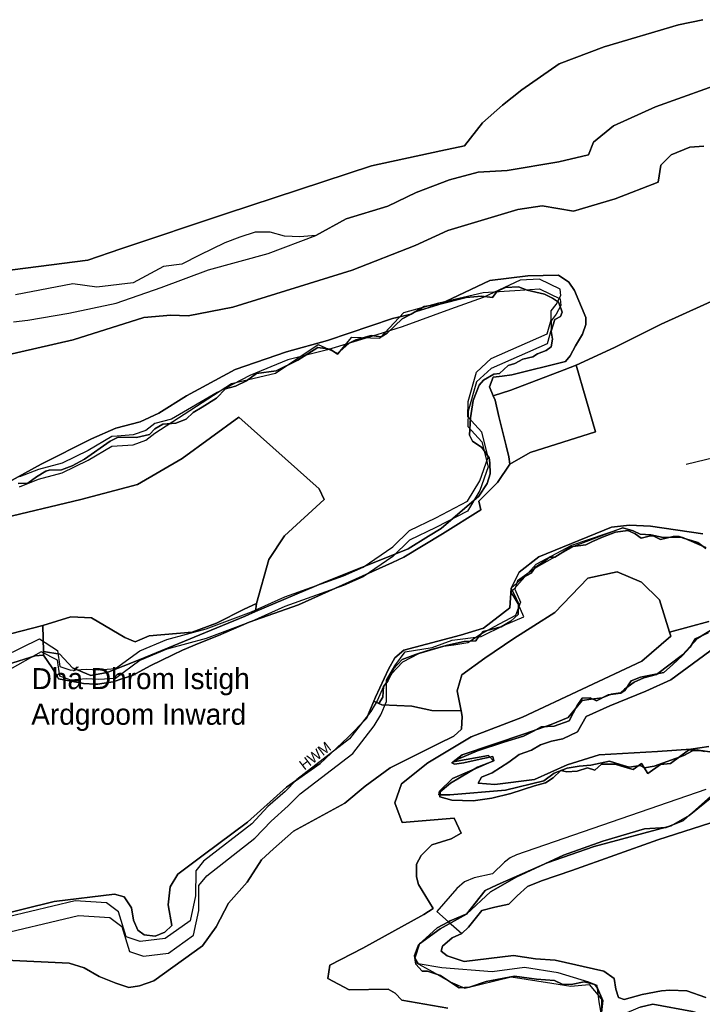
# Model space of a CAD drawing. Extents: x 463979 to 467979, y 555064 to 557157.
# Tile 54 of 82: x 466905 to 467089, y 556292 to 556557. Entities that reach past the tile are written whole.
import ezdxf

# ---------------------------------------------------------------- set-up
doc = ezdxf.new("R2010")
doc.units = 0
doc.header["$MEASUREMENT"] = 0
doc.layers.add('OS MAP', color=7, linetype='Continuous')

msp = doc.modelspace()

# ---------------------------------------------------------------- linework, layer by layer
at = {"layer": 'OS MAP'}
for points in [[(467088.99, 556556.76), (467082.39, 556555.4), (467062.36, 556549.48), (467050.26, 556544.89), (467040.22, 556537.88), (467035.02, 556533.77), (467029.65, 556528.97), (467024.79, 556522.79), (467018.4, 556521.45), (466999.75, 556517.41), (466960.71, 556504.53), (466932.21, 556495.04), (466923.3, 556491.99), (466896.66, 556488.56)], [(466896.66, 556488.56), (466923.3, 556491.99), (466932.21, 556495.04), (466960.71, 556504.53), (466999.75, 556517.41), (467018.4, 556521.45), (467024.79, 556522.79), (467029.65, 556528.97), (467035.02, 556533.77), (467040.22, 556537.88), (467050.26, 556544.89), (467062.36, 556549.48), (467082.39, 556555.4), (467088.99, 556556.76)], [(466903.35, 556475.35), (466907.15, 556475.85), (466918.2, 556477.68), (466930.97, 556480.37), (466943.06, 556484.61), (466955.85, 556489.37), (466971.91, 556493.76), (466984.76, 556498.67), (466992.89, 556503.1), (467004.11, 556506.49), (467011.72, 556510.24), (467020.71, 556513.64), (467028.48, 556515.66), (467036.24, 556516.13), (467050.22, 556518.47), (467058.16, 556520.32), (467059.56, 556523.76), (467064.93, 556528.21), (467076.17, 556533.32), (467096.73, 556540.62)], [(467096.73, 556540.62), (467076.17, 556533.32), (467064.93, 556528.21), (467059.56, 556523.76), (467058.16, 556520.32), (467050.22, 556518.47), (467036.24, 556516.13), (467028.48, 556515.66), (467020.71, 556513.64), (467011.72, 556510.24), (467004.11, 556506.49), (466992.89, 556503.1), (466984.76, 556498.67), (466980.41, 556498.23), (466976.28, 556498.45), (466972.46, 556499.5), (466968.37, 556499.51), (466964.27, 556498.16), (466960.27, 556496.63), (466953.41, 556493.34), (466948.65, 556490.93), (466943.68, 556490.32), (466935.54, 556485.84), (466925.77, 556484.74), (466919.29, 556485.61), (466903.87, 556482.68)], [(467096.73, 556540.62), (467076.17, 556533.32), (467064.93, 556528.21), (467059.56, 556523.76), (467058.16, 556520.32), (467050.22, 556518.47), (467036.24, 556516.13), (467028.48, 556515.66), (467020.71, 556513.64), (467011.72, 556510.24), (467004.11, 556506.49), (466992.89, 556503.1), (466984.76, 556498.67), (466980.41, 556498.23), (466976.28, 556498.45), (466972.46, 556499.5), (466968.37, 556499.51), (466964.27, 556498.16), (466960.27, 556496.63), (466953.41, 556493.34), (466948.65, 556490.93), (466943.68, 556490.32), (466935.54, 556485.84), (466925.77, 556484.74), (466919.29, 556485.61), (466903.87, 556482.68)], [(467089.23, 556522.72), (467085.43, 556522.4), (467080.42, 556520.36), (467077.65, 556517.61), (467076.93, 556512.96), (467065.35, 556508.55), (467054.13, 556505.16), (467045.69, 556506.59), (467039.13, 556505.59), (467020.3, 556500.01), (467011.48, 556495.92), (466994.55, 556489.29), (466962.42, 556479.3), (466950.34, 556476.95), (466945.68, 556477.15), (466938.44, 556476.5), (466919.43, 556470.57), (466895.43, 556465.02)], [(466895.43, 556465.02), (466919.43, 556470.57), (466938.44, 556476.5), (466945.68, 556477.15), (466950.34, 556476.95), (466962.42, 556479.3), (466994.55, 556489.29), (467011.48, 556495.92), (467020.3, 556500.01), (467039.13, 556505.59), (467045.69, 556506.59), (467054.13, 556505.16), (467065.35, 556508.55), (467076.93, 556512.96), (467077.65, 556517.61), (467080.42, 556520.36), (467085.43, 556522.4), (467089.23, 556522.72)], [(467089.23, 556522.72), (467085.43, 556522.4), (467080.42, 556520.36), (467077.65, 556517.61), (467076.93, 556512.96), (467065.35, 556508.55), (467054.13, 556505.16), (467045.69, 556506.59), (467039.13, 556505.59), (467020.3, 556500.01), (467011.48, 556495.92), (466994.55, 556489.29), (466962.42, 556479.3), (466950.34, 556476.95), (466945.68, 556477.15), (466938.44, 556476.5), (466919.43, 556470.57), (466895.43, 556465.02)], [(466902, 556432.22), (466910.82, 556437), (466924.3, 556443.82), (466930.87, 556446.71), (466937.44, 556448.4), (466942.45, 556450.79), (466949.89, 556455.4), (466963.04, 556462.57), (466976.86, 556467.32), (466987.91, 556470.36), (467005.36, 556476.3), (467010.37, 556477.4), (467013.89, 556479.54), (467018.16, 556480.11), (467019.7, 556480.87), (467031.63, 556486.49), (467041.81, 556487.81), (467050.09, 556487.94), (467052.83, 556486.03), (467054.37, 556483.78), (467057.43, 556476.52), (467057.42, 556474.62), (467056.55, 556472.04), (467054.63, 556468.95), (467053.24, 556466.2), (467052.02, 556464.65), (467037.52, 556461.11), (467034.93, 556460.78), (467032.51, 556460.45), (467031.47, 556457.87), (467032.48, 556455.47), (467037.24, 556457.01), (467051.66, 556462.49), (467054.84, 556463.71), (467065.2, 556468.46), (467077.74, 556474.76), (467099.69, 556484.73)], [(466910.33, 556390), (466915.14, 556386.87), (466915.8, 556382.56), (466918.73, 556381.51), (466922.87, 556381.83), (466926.32, 556381.64), (466930.8, 556381.96), (466937.38, 556386.75), (466944.64, 556389.81), (466955.18, 556392.68), (466967.45, 556397.27), (466976.43, 556401.35), (466992.16, 556406.96), (466997.53, 556409.27), (467005.49, 556414.75), (467010, 556419.2), (467017.09, 556422.61), (467025.56, 556427.05), (467028.87, 556432.55), (467031.15, 556438.91), (467029.46, 556445.65), (467025.69, 556449.81), (467025.72, 556453.95), (467028, 556461.86), (467031.99, 556465.46), (467047.03, 556472.1), (467048.08, 556475.89), (467048.1, 556478.31), (467049.48, 556480.02), (467050.71, 556482.43), (467050.54, 556484.15), (467045.01, 556486.88), (467039.81, 556486.57), (467029.78, 556481.97), (467020.97, 556478.75), (467008.01, 556473.99), (467001.13, 556471.85), (466987.89, 556467.8), (466977.18, 556465.1), (466966.98, 556460.94), (466958.16, 556456.33), (466945.88, 556449.16), (466941.39, 556447.98), (466938.96, 556446.09), (466935.51, 556444.91), (466931.21, 556444.59), (466929.79, 556444.49), (466923.39, 556440.73), (466916.47, 556437.32), (466910.08, 556435.63), (466904.9, 556433.59)], [(466911.39, 556385.61), (466913.78, 556382.15), (466915.05, 556379.97), (466915.48, 556379.22), (466922.21, 556377.96), (466925.28, 556377.81), (466926, 556377.77), (466927.1, 556377.95), (466930.14, 556378.44), (466932.8, 556379.31), (466935.33, 556380.13), (466940.17, 556382.69), (466946.27, 556385.7), (466948.81, 556386.95), (466953.31, 556388.82), (466958.49, 556390.86), (466966.79, 556394.44), (466980.09, 556399.19), (467005.38, 556410.58), (467008.44, 556411.96), (467018.83, 556418.28), (467029.19, 556424.74), (467028.66, 556427.09), (467033.62, 556432.07), (467037.01, 556437.04), (467036.7, 556439.05), (467035.96, 556442.01), (467034.01, 556449.92), (467033, 556454.24), (467032.48, 556455.47), (467031.47, 556457.87), (467032.51, 556460.45), (467034.93, 556460.78), (467037.52, 556461.11), (467052.02, 556464.65), (467053.24, 556466.2), (467054.63, 556468.95), (467056.55, 556472.04), (467057.42, 556474.62), (467057.43, 556476.52), (467054.37, 556483.78), (467052.83, 556486.03), (467050.09, 556487.94), (467041.81, 556487.81), (467031.63, 556486.49), (467019.7, 556480.87), (467018.16, 556480.11), (467025.23, 556481.96), (467029.38, 556482.29), (467032.36, 556481.96), (467033.53, 556483.62), (467035.85, 556484.61), (467039.33, 556484.78), (467041.66, 556483.95), (467046.3, 556482.79), (467048.46, 556481.79), (467050.12, 556480.63), (467050.78, 556478.8), (467051.11, 556477.97), (467050.61, 556476.81), (467049.12, 556475.98), (467048.13, 556472.83), (467048.46, 556470.67), (467048.13, 556468.68), (467046.8, 556467.61), (467044.48, 556466.78), (467043.16, 556465.95), (467040.51, 556465.29), (467038.35, 556464.12), (467036.53, 556463.63), (467034.21, 556461.47), (467032.72, 556461.31), (467029.9, 556459.65), (467028.74, 556458.32), (467027.08, 556454.18), (467026.42, 556449.53), (467026.09, 556444.89), (467026.91, 556443.23), (467029.4, 556441.57), (467031.39, 556438.76), (467031.56, 556437.43), (467031.72, 556434.44), (467030.89, 556431.79), (467028.67, 556428.44), (467018.47, 556419.75), (467015.1, 556417.66), (467009.59, 556414.25), (467006.74, 556413.1), (466987.38, 556405.32), (466968.5, 556397.32), (466965.7, 556396.14), (466937.21, 556384.32), (466928.59, 556380.91), (466924.15, 556380.12), (466919.17, 556382.2), (466915.77, 556385.86), (466911.37, 556386.58), (466911.39, 556385.61)], [(466911.39, 556385.61), (466913.78, 556382.15), (466915.05, 556379.97), (466915.48, 556379.22), (466922.21, 556377.96), (466925.28, 556377.81), (466926, 556377.77), (466927.1, 556377.95), (466930.14, 556378.44), (466932.8, 556379.31), (466935.33, 556380.13), (466940.17, 556382.69), (466946.27, 556385.7), (466948.81, 556386.95), (466953.31, 556388.82), (466958.49, 556390.86), (466966.79, 556394.44), (466980.09, 556399.19), (467005.38, 556410.58), (467008.44, 556411.96), (467018.83, 556418.28), (467029.19, 556424.74), (467028.66, 556427.09), (467033.62, 556432.07), (467037.01, 556437.04), (467036.7, 556439.05), (467035.96, 556442.01), (467034.01, 556449.92), (467033, 556454.24), (467032.48, 556455.47), (467031.47, 556457.87), (467032.51, 556460.45), (467034.93, 556460.78), (467037.52, 556461.11), (467052.02, 556464.65), (467053.24, 556466.2), (467054.63, 556468.95), (467056.55, 556472.04), (467057.42, 556474.62), (467057.43, 556476.52), (467054.37, 556483.78), (467052.83, 556486.03), (467050.09, 556487.94), (467041.81, 556487.81), (467031.63, 556486.49), (467019.7, 556480.87), (467018.16, 556480.11), (467025.23, 556481.96), (467029.38, 556482.29), (467032.36, 556481.96), (467033.53, 556483.62), (467035.85, 556484.61), (467039.33, 556484.78), (467041.66, 556483.95), (467046.3, 556482.79), (467048.46, 556481.79), (467050.12, 556480.63), (467050.78, 556478.8), (467051.11, 556477.97), (467050.61, 556476.81), (467049.12, 556475.98), (467048.13, 556472.83), (467048.46, 556470.67), (467048.13, 556468.68), (467046.8, 556467.61), (467044.48, 556466.78), (467043.16, 556465.95), (467040.51, 556465.29), (467038.35, 556464.12), (467036.53, 556463.63), (467034.21, 556461.47), (467032.72, 556461.31), (467029.9, 556459.65), (467028.74, 556458.32), (467027.08, 556454.18), (467026.42, 556449.53), (467026.09, 556444.89), (467026.91, 556443.23), (467029.4, 556441.57), (467031.39, 556438.76), (467031.56, 556437.43), (467031.72, 556434.44), (467030.89, 556431.79), (467028.67, 556428.44), (467018.47, 556419.75), (467015.1, 556417.66), (467009.59, 556414.25), (467006.74, 556413.1), (466987.38, 556405.32), (466968.5, 556397.32), (466965.7, 556396.14), (466937.21, 556384.32), (466928.59, 556380.91), (466924.15, 556380.12), (466919.17, 556382.2), (466915.77, 556385.86), (466911.37, 556386.58), (466911.39, 556385.61)], [(467010.37, 556477.4), (467011.79, 556478.14), (467017.6, 556479.97), (467018.16, 556480.11), (467019.7, 556480.87), (467031.63, 556486.49), (467041.81, 556487.81), (467050.09, 556487.94), (467052.83, 556486.03), (467054.37, 556483.78), (467057.43, 556476.52), (467057.42, 556474.62), (467056.55, 556472.04), (467054.63, 556468.95), (467053.24, 556466.2), (467052.02, 556464.65), (467037.52, 556461.11), (467034.93, 556460.78), (467032.51, 556460.45), (467031.47, 556457.87), (467032.48, 556455.47), (467037.24, 556457.01), (467051.66, 556462.49), (467054.84, 556463.71), (467065.2, 556468.46), (467077.74, 556474.76), (467099.69, 556484.73)], [(466898.86, 556422.11), (466921.48, 556427.5), (466936.68, 556431.56), (466948.79, 556438.56), (466964.02, 556449.68), (466985.64, 556430.42), (466987, 556427.48), (466976.26, 556417.71), (466972.08, 556411.35), (466968.74, 556399.47), (466968.5, 556397.32), (466987.38, 556405.32), (467006.74, 556413.1), (467009.59, 556414.25), (467015.1, 556417.66), (467018.47, 556419.75), (467028.67, 556428.44), (467030.89, 556431.79), (467031.72, 556434.44), (467031.56, 556437.43), (467031.39, 556438.76), (467029.4, 556441.57), (467026.91, 556443.23), (467026.09, 556444.89), (467026.42, 556449.53), (467027.08, 556454.18), (467028.74, 556458.32), (467029.9, 556459.65), (467032.72, 556461.31), (467034.21, 556461.47), (467036.53, 556463.63), (467038.35, 556464.12), (467040.51, 556465.29), (467043.16, 556465.95), (467044.48, 556466.78), (467046.8, 556467.61), (467048.13, 556468.68), (467048.46, 556470.67), (467048.13, 556472.83), (467049.12, 556475.98), (467050.61, 556476.81), (467051.11, 556477.97), (467050.78, 556478.8), (467050.12, 556480.63), (467048.46, 556481.79), (467046.3, 556482.79), (467041.66, 556483.95), (467039.33, 556484.78), (467035.85, 556484.61), (467033.53, 556483.62), (467032.36, 556481.96), (467029.38, 556482.29), (467025.23, 556481.96), (467018.16, 556480.11), (467017.6, 556479.97), (467011.79, 556478.14), (467010.37, 556477.4), (467007.97, 556476.15), (467003.99, 556472.33), (467002.33, 556471.33), (466999.68, 556471.67), (466995.53, 556470.5), (466993.7, 556469.67), (466991.21, 556467.35), (466990.55, 556466.69), (466988.56, 556468.01), (466985.28, 556468.5), (466979.93, 556465.09), (466974.09, 556462.17), (466968.74, 556461.44), (466966.06, 556459.49), (466963.14, 556458.03), (466960.46, 556457.3), (466958.03, 556454.86), (466954.14, 556452.43), (466951.7, 556450.97), (466949.82, 556449.16), (466947.07, 556448.06), (466943.5, 556447.78), (466941.43, 556446.54), (466939.92, 556445.03), (466936.48, 556444.2), (466931.53, 556444.34), (466929.33, 556443.24), (466922.45, 556438.42), (466919.15, 556436.63), (466916.26, 556435.53), (466912.96, 556435.4), (466912, 556435.12), (466909.52, 556433.61), (466907.18, 556431.96), (466904.57, 556431.82)], [(466904.9, 556430.97), (466910.08, 556433.01), (466916.47, 556434.7), (466923.39, 556438.11), (466929.79, 556441.87), (466931.21, 556441.97), (466935.51, 556442.29), (466938.96, 556443.47), (466941.39, 556445.36), (466962.04, 556458.77), (466973.89, 556461.57), (466985.33, 556469.24), (466990.73, 556466.85), (466994.44, 556471.29), (467002, 556470.98), (467008.45, 556477.92), (467017.91, 556480.49), (467029.78, 556483.28), (467039.81, 556483.95), (467045.01, 556484.26), (467050.54, 556481.53), (467050.71, 556479.81), (467049.48, 556477.4), (467048.1, 556475.68), (467048.08, 556473.27), (467047.03, 556469.48), (467031.99, 556462.84), (467028, 556459.24), (467025.72, 556451.32), (467025.69, 556447.19), (467029.46, 556443.03), (467031.15, 556436.29), (467028.87, 556429.93), (467025.56, 556424.42), (467017.09, 556419.99), (467010, 556416.58), (467005.49, 556412.13), (466997.53, 556406.65), (466992.16, 556404.33), (466976.43, 556398.73), (466967.45, 556394.65), (466955.18, 556390.06), (466944.64, 556387.19), (466937.38, 556384.13), (466930.8, 556379.33), (466926.32, 556379.02), (466922.87, 556379.21), (466918.73, 556378.89), (466915.8, 556379.94), (466915.14, 556384.25), (466910.77, 556386.51), (466901.52, 556381.3)], [(466904.9, 556430.97), (466910.08, 556433.01), (466916.47, 556434.7), (466923.39, 556438.11), (466929.79, 556441.87), (466931.21, 556441.97), (466935.51, 556442.29), (466938.96, 556443.47), (466941.39, 556445.36), (466962.04, 556458.77), (466973.89, 556461.57), (466985.33, 556469.24), (466990.73, 556466.85), (466994.44, 556471.29), (467002, 556470.98), (467008.45, 556477.92), (467017.91, 556480.49), (467029.78, 556483.28), (467039.81, 556483.95), (467045.01, 556484.26), (467050.54, 556481.53), (467050.71, 556479.81), (467049.48, 556477.4), (467048.1, 556475.68), (467048.08, 556473.27), (467047.03, 556469.48), (467031.99, 556462.84), (467028, 556459.24), (467025.72, 556451.32), (467025.69, 556447.19), (467029.46, 556443.03), (467031.15, 556436.29), (467028.87, 556429.93), (467025.56, 556424.42), (467017.09, 556419.99), (467010, 556416.58), (467005.49, 556412.13), (466997.53, 556406.65), (466992.16, 556404.33), (466976.43, 556398.73), (466967.45, 556394.65), (466955.18, 556390.06), (466944.64, 556387.19), (466937.38, 556384.13), (466930.8, 556379.33), (466926.32, 556379.02), (466922.87, 556379.21), (466918.73, 556378.89), (466915.8, 556379.94), (466915.14, 556384.25), (466910.77, 556386.51), (466901.52, 556381.3)], [(467099.69, 556484.73), (467077.74, 556474.76), (467065.2, 556468.46), (467054.84, 556463.71), (467060.01, 556445.71), (467042.5, 556440.19), (467037.01, 556437.04), (467033.62, 556432.07), (467028.66, 556427.09), (467029.19, 556424.74), (467018.83, 556418.28), (467008.44, 556411.96), (467005.38, 556410.58), (466980.09, 556399.19), (466966.79, 556394.44), (466958.49, 556390.86), (466953.31, 556388.82), (466948.81, 556386.95), (466946.27, 556385.7), (466940.17, 556382.69), (466935.33, 556380.13), (466932.8, 556379.31), (466930.14, 556378.44), (466927.1, 556377.95), (466926, 556377.77), (466925.28, 556377.81), (466922.21, 556377.96), (466915.48, 556379.22), (466915.05, 556379.97), (466913.78, 556382.15), (466911.39, 556385.61), (466910.28, 556385.53), (466909.15, 556385.45), (466901.72, 556383.08)], [(467099.69, 556484.73), (467077.74, 556474.76), (467065.2, 556468.46), (467054.84, 556463.71), (467060.01, 556445.71), (467042.5, 556440.19), (467037.01, 556437.04), (467033.62, 556432.07), (467028.66, 556427.09), (467029.19, 556424.74), (467018.83, 556418.28), (467008.44, 556411.96), (467005.38, 556410.58), (466980.09, 556399.19), (466966.79, 556394.44), (466958.49, 556390.86), (466953.31, 556388.82), (466948.81, 556386.95), (466946.27, 556385.7), (466940.17, 556382.69), (466935.33, 556380.13), (466932.8, 556379.31), (466930.14, 556378.44), (466927.1, 556377.95), (466926, 556377.77), (466925.28, 556377.81), (466922.21, 556377.96), (466915.48, 556379.22), (466915.05, 556379.97), (466913.78, 556382.15), (466911.39, 556385.61), (466910.28, 556385.53), (466909.15, 556385.45), (466901.72, 556383.08)], [(467099.69, 556484.73), (467077.74, 556474.76), (467065.2, 556468.46), (467054.84, 556463.71)], [(467018.16, 556480.11), (467013.89, 556479.54), (467010.37, 556477.4), (467011.79, 556478.14), (467017.6, 556479.97), (467018.16, 556480.11)], [(466770.07, 556367.62), (466785.79, 556373.05), (466809.46, 556381.02), (466823.81, 556388.69), (466836.97, 556397.41), (466854.44, 556407.32), (466871, 556414.92), (466874.84, 556416.68), (466879, 556421.32), (466883.68, 556425.6), (466894.57, 556429.33), (466902, 556432.22), (466910.82, 556437), (466924.3, 556443.82), (466930.87, 556446.71), (466937.44, 556448.4), (466942.45, 556450.79), (466949.89, 556455.4), (466963.04, 556462.57), (466976.86, 556467.32), (466987.91, 556470.36), (467005.36, 556476.3), (467010.37, 556477.4)], [(466904.57, 556431.82), (466907.18, 556431.96), (466909.52, 556433.61), (466912, 556435.12), (466912.96, 556435.4), (466916.26, 556435.53), (466919.15, 556436.63), (466922.45, 556438.42), (466929.33, 556443.24), (466931.53, 556444.34), (466936.48, 556444.2), (466939.92, 556445.03), (466941.43, 556446.54), (466943.5, 556447.78), (466947.07, 556448.06), (466949.82, 556449.16), (466951.7, 556450.97), (466954.14, 556452.43), (466958.03, 556454.86), (466960.46, 556457.3), (466963.14, 556458.03), (466966.06, 556459.49), (466968.74, 556461.44), (466974.09, 556462.17), (466979.93, 556465.09), (466985.28, 556468.5), (466988.56, 556468.01), (466990.55, 556466.69), (466991.21, 556467.35), (466993.7, 556469.67), (466995.53, 556470.5), (466999.68, 556471.67), (467002.33, 556471.33), (467003.99, 556472.33), (467007.97, 556476.15), (467010.37, 556477.4), (467005.36, 556476.3), (466987.91, 556470.36), (466976.86, 556467.32), (466963.04, 556462.57), (466949.89, 556455.4), (466942.45, 556450.79), (466937.44, 556448.4), (466930.87, 556446.71), (466924.3, 556443.82), (466910.82, 556437), (466902, 556432.22)], [(466904.57, 556431.82), (466907.18, 556431.96), (466909.52, 556433.61), (466912, 556435.12), (466912.96, 556435.4), (466916.26, 556435.53), (466919.15, 556436.63), (466922.45, 556438.42), (466929.33, 556443.24), (466931.53, 556444.34), (466936.48, 556444.2), (466939.92, 556445.03), (466941.43, 556446.54), (466943.5, 556447.78), (466947.07, 556448.06), (466949.82, 556449.16), (466951.7, 556450.97), (466954.14, 556452.43), (466958.03, 556454.86), (466960.46, 556457.3), (466963.14, 556458.03), (466966.06, 556459.49), (466968.74, 556461.44), (466974.09, 556462.17), (466979.93, 556465.09), (466985.28, 556468.5), (466988.56, 556468.01), (466990.55, 556466.69), (466991.21, 556467.35), (466993.7, 556469.67), (466995.53, 556470.5), (466999.68, 556471.67), (467002.33, 556471.33), (467003.99, 556472.33), (467007.97, 556476.15), (467010.37, 556477.4), (467005.36, 556476.3), (466987.91, 556470.36), (466976.86, 556467.32), (466963.04, 556462.57), (466949.89, 556455.4), (466942.45, 556450.79), (466937.44, 556448.4), (466930.87, 556446.71), (466924.3, 556443.82), (466910.82, 556437), (466902, 556432.22)], [(467037.01, 556437.04), (467042.5, 556440.19), (467060.01, 556445.71), (467054.84, 556463.71), (467051.66, 556462.49), (467037.24, 556457.01), (467032.48, 556455.47), (467033, 556454.24), (467034.01, 556449.92), (467035.96, 556442.01), (467036.7, 556439.05), (467037.01, 556437.04)], [(467054.84, 556463.71), (467051.66, 556462.49), (467037.24, 556457.01), (467032.48, 556455.47)], [(467037.01, 556437.04), (467042.5, 556440.19), (467060.01, 556445.71), (467054.84, 556463.71), (467051.66, 556462.49), (467037.24, 556457.01), (467032.48, 556455.47), (467033, 556454.24), (467034.01, 556449.92), (467035.96, 556442.01), (467036.7, 556439.05), (467037.01, 556437.04)], [(467037.01, 556437.04), (467042.5, 556440.19), (467060.01, 556445.71), (467054.84, 556463.71)], [(467032.48, 556455.47), (467031.47, 556457.87), (467032.51, 556460.45), (467034.93, 556460.78), (467037.52, 556461.11)], [(467037.01, 556437.04), (467036.7, 556439.05), (467035.96, 556442.01), (467034.01, 556449.92), (467033, 556454.24), (467032.48, 556455.47)], [(466896.85, 556389.94), (466911.25, 556393.57), (466918.81, 556395.9), (466924.33, 556395.61), (466933.34, 556390.36), (466936.09, 556389.14), (466939.89, 556390.84), (466951.45, 556391.81), (466958.02, 556394.19), (466965.46, 556397.94), (466968.74, 556399.47), (466972.08, 556411.35), (466976.26, 556417.71), (466987, 556427.48), (466985.64, 556430.42), (466964.02, 556449.68), (466948.79, 556438.56), (466936.68, 556431.56), (466921.48, 556427.5), (466898.86, 556422.11)], [(467113.48, 556445.73), (467102.64, 556441.33), (467097.15, 556440.01), (467084.46, 556436.93)], [(467005.38, 556410.58), (467008.44, 556411.96), (467018.83, 556418.28), (467029.19, 556424.74), (467028.66, 556427.09), (467033.62, 556432.07), (467037.01, 556437.04)], [(467067.42, 556419.91), (467054.12, 556414.82), (467044.08, 556409.18), (467039.06, 556405.59), (467038.36, 556403.35), (467039.89, 556399.9), (467038.49, 556396.28), (467032.78, 556393.21), (467029.32, 556391.33), (467025.69, 556388.94), (467021.89, 556388.27), (467019.13, 556387.94), (467012.4, 556385.91), (467008.07, 556383.69), (467005.12, 556380.61), (467002.86, 556377), (467001.39, 556373.45), (466999.55, 556370.46), (466993.82, 556363.08), (466979.62, 556352.13), (466976.46, 556348.91), (466971.8, 556344.82), (466967.47, 556340.19), (466954.48, 556330.09), (466952.39, 556327.52), (466952.35, 556320.79), (466950.94, 556314.08), (466944.19, 556309.29), (466937.46, 556308.46), (466933.67, 556309.69), (466931.64, 556316.43), (466928.38, 556318.86), (466919.93, 556319.43), (466895.76, 556313.7)], [(466896.63, 556309.77), (466920.8, 556315.49), (466929.25, 556314.93), (466932.51, 556312.5), (466934.54, 556305.76), (466938.33, 556304.53), (466945.06, 556305.35), (466951.81, 556310.14), (466953.23, 556316.86), (466953.27, 556323.58), (466955.35, 556326.16), (466968.34, 556336.26), (466972.68, 556340.89), (466977.33, 556344.97), (466980.49, 556348.2), (466994.69, 556359.15), (467000.42, 556366.53), (467002.26, 556369.51), (467003.74, 556373.07), (467003.81, 556378.86), (467006.02, 556382.7), (467008.78, 556386.52), (467016.08, 556387.63), (467021.46, 556389.59), (467029.29, 556390.59), (467035.43, 556393.66), (467040.77, 556395.96), (467039.23, 556399.42), (467037.31, 556402.53), (467044.08, 556410.06), (467053.68, 556415.25), (467067.42, 556419.91), (467070.18, 556419.04), (467072.07, 556418.16), (467075, 556417.97), (467078.27, 556417.27), (467083.27, 556417.41), (467089.81, 556414.61)], [(466896.63, 556309.77), (466920.8, 556315.49), (466929.25, 556314.93), (466932.51, 556312.5), (466934.54, 556305.76), (466938.33, 556304.53), (466945.06, 556305.35), (466951.81, 556310.14), (466953.23, 556316.86), (466953.27, 556323.58), (466955.35, 556326.16), (466968.34, 556336.26), (466972.68, 556340.89), (466977.33, 556344.97), (466980.49, 556348.2), (466994.69, 556359.15), (467000.42, 556366.53), (467002.26, 556369.51), (467003.74, 556373.07), (467003.81, 556378.86), (467006.02, 556382.7), (467008.78, 556386.52), (467016.08, 556387.63), (467021.46, 556389.59), (467029.29, 556390.59), (467035.43, 556393.66), (467040.77, 556395.96), (467039.23, 556399.42), (467037.31, 556402.53), (467044.08, 556410.06), (467053.68, 556415.25), (467067.42, 556419.91), (467070.18, 556419.04), (467072.07, 556418.16), (467075, 556417.97), (467078.27, 556417.27), (467083.27, 556417.41), (467089.81, 556414.61)], [(466897.88, 556315.16), (466914.29, 556319.21), (466930.51, 556321.19), (466933.09, 556320.48), (466935.14, 556317.54), (466935.64, 556314.26), (466936.83, 556311.49), (466938.55, 556310.28), (466941.48, 556309.92), (466944.07, 556310.94), (466945.98, 556312.82), (466944.98, 556318.35), (466945.52, 556323.17), (466947.61, 556326.61), (466954.36, 556331.74), (466966.31, 556340.64), (466976.88, 556350.06), (466985.89, 556356.39), (466993.34, 556363.42), (466998.37, 556368.57), (467000.35, 556373.16), (467000.82, 556374.24), (467004.31, 556381.81), (467006.05, 556384.9), (467008.47, 556386.96), (467023.67, 556391.01), (467029.89, 556392.87), (467036.99, 556398.35), (467037.35, 556403.67), (467039.46, 556407.99), (467044.83, 556412.1), (467064.36, 556420.09), (467069.19, 556420.58), (467074.88, 556420.38), (467089, 556418.23)], [(466897.88, 556315.16), (466914.29, 556319.21), (466930.51, 556321.19), (466933.09, 556320.48), (466935.14, 556317.54), (466935.64, 556314.26), (466936.83, 556311.49), (466938.55, 556310.28), (466941.48, 556309.92), (466944.07, 556310.94), (466945.98, 556312.82), (466944.98, 556318.35), (466945.52, 556323.17), (466947.61, 556326.61), (466954.36, 556331.74), (466966.31, 556340.64), (466976.88, 556350.06), (466985.89, 556356.39), (466993.34, 556363.42), (466998.37, 556368.57), (467000.35, 556373.16), (467000.82, 556374.24), (467004.31, 556381.81), (467006.05, 556384.9), (467008.47, 556386.96), (467023.67, 556391.01), (467029.89, 556392.87), (467036.99, 556398.35), (467037.35, 556403.67), (467039.46, 556407.99), (467044.83, 556412.1), (467064.36, 556420.09), (467069.19, 556420.58), (467074.88, 556420.38), (467089, 556418.23)], [(467089, 556418.23), (467074.88, 556420.38), (467069.19, 556420.58), (467064.36, 556420.09), (467044.83, 556412.1), (467039.46, 556407.99), (467037.35, 556403.67), (467040.59, 556406.49), (467042.75, 556407.64), (467043.77, 556409.17), (467046.57, 556411.07), (467047.71, 556411.97), (467049.11, 556411.97), (467051.28, 556413.37), (467053.34, 556414.81), (467057.46, 556415.33), (467059.26, 556416.23), (467061.96, 556417.39), (467065.43, 556418.68), (467068.78, 556419.19), (467069.55, 556418.81), (467070.71, 556418.29), (467072.39, 556417.13), (467074.83, 556417.78), (467075.6, 556417.78), (467077.53, 556416.74), (467081.01, 556417.52), (467082.55, 556417.52), (467083.71, 556417.13), (467086.16, 556416.36), (467087.57, 556415.97), (467089.76, 556414.3)], [(467089, 556418.23), (467074.88, 556420.38), (467069.19, 556420.58), (467064.36, 556420.09), (467044.83, 556412.1), (467039.46, 556407.99), (467037.35, 556403.67), (467040.59, 556406.49), (467042.75, 556407.64), (467043.77, 556409.17), (467046.57, 556411.07), (467047.71, 556411.97), (467049.11, 556411.97), (467051.28, 556413.37), (467053.34, 556414.81), (467057.46, 556415.33), (467059.26, 556416.23), (467061.96, 556417.39), (467065.43, 556418.68), (467068.78, 556419.19), (467069.55, 556418.81), (467070.71, 556418.29), (467072.39, 556417.13), (467074.83, 556417.78), (467075.6, 556417.78), (467077.53, 556416.74), (467081.01, 556417.52), (467082.55, 556417.52), (467083.71, 556417.13), (467086.16, 556416.36), (467087.57, 556415.97), (467089.76, 556414.3)], [(467089.81, 556414.61), (467083.27, 556417.41), (467078.27, 556417.27), (467075, 556417.97), (467072.07, 556418.16), (467070.18, 556419.04), (467067.42, 556419.91)], [(467089.76, 556414.3), (467087.57, 556415.97), (467086.16, 556416.36), (467083.71, 556417.13), (467082.55, 556417.52), (467081.01, 556417.52), (467077.53, 556416.74), (467075.6, 556417.78), (467074.83, 556417.78), (467072.39, 556417.13), (467070.71, 556418.29), (467069.55, 556418.81), (467068.78, 556419.19), (467065.43, 556418.68), (467061.96, 556417.39), (467059.26, 556416.23), (467057.46, 556415.33), (467053.34, 556414.81), (467051.28, 556413.37), (467049.11, 556411.97), (467047.71, 556411.97), (467046.57, 556411.07), (467043.77, 556409.17), (467042.75, 556407.64), (467040.59, 556406.49), (467037.35, 556403.67), (467038.04, 556402.16), (467039.31, 556399.49), (467039.19, 556396.56), (467037.28, 556394.78), (467034.61, 556393.25), (467029.77, 556391.98), (467028.12, 556389.94), (467027.86, 556389.43), (467024.68, 556389.31), (467020.23, 556388.29), (467014.88, 556386.89), (467011.57, 556385.74), (467007.97, 556384.45), (467005.66, 556381.87), (467004.17, 556378.61), (467002.95, 556377.11), (467002.81, 556374.26), (467001.67, 556372.61)], [(466946.27, 556385.7), (466948.81, 556386.95), (466953.31, 556388.82), (466958.49, 556390.86), (466966.79, 556394.44), (466980.09, 556399.19), (467005.38, 556410.58)], [(467020.26, 556290.51), (467007.86, 556292.65), (467006.14, 556294.55), (467004.25, 556295.6), (466993.73, 556295.49), (466988.01, 556298.53), (466988.48, 556302.07), (466997.42, 556306.67), (467013.85, 556315.72), (467016.36, 556317.4), (467012.35, 556323.78), (467011.83, 556325.87), (467011.82, 556329.27), (467013.12, 556331.62), (467016, 556334.51), (467021.22, 556336.08), (467023.84, 556337.66), (467021.97, 556341.69), (467008.03, 556340.55), (467006.02, 556345.86), (467007.79, 556350.94), (467014.87, 556356.6), (467026.54, 556363.56), (467040.36, 556368.85), (467072.52, 556384.02), (467080.32, 556390.7), (467079.98, 556391.79), (467077.27, 556400.54), (467072.47, 556405.22), (467065.93, 556408.02), (467057.99, 556406.34), (467049.14, 556397.08), (467043.43, 556393.49), (467038.07, 556390.07), (467030.28, 556384.77), (467024.04, 556380.32), (467022.81, 556376.02), (467023.87, 556370.58), (467024.15, 556369.11), (467023.96, 556365.67), (467021.88, 556363.78), (467017.73, 556361.74), (467004.76, 556355.26), (466998.01, 556350.3), (466992.59, 556345.75), (466978.74, 556338.2), (466973.37, 556333.41), (466970.07, 556330.49), (466966.25, 556324.48), (466961.21, 556318.82), (466957.9, 556312.46), (466954.25, 556307.31), (466941.09, 556297.9), (466937.29, 556296.54), (466934.36, 556296.04), (466930.92, 556297.26), (466926.44, 556299.05), (466922.4, 556301.42), (466918.36, 556302.67), (466901.29, 556303.47)], [(467001.67, 556372.61), (467002.49, 556372.26), (467010.58, 556371.9), (467015.95, 556370.66), (467023.87, 556370.58), (467022.81, 556376.02), (467024.04, 556380.32), (467030.28, 556384.77), (467038.07, 556390.07), (467043.43, 556393.49), (467049.14, 556397.08), (467057.99, 556406.34), (467065.93, 556408.02), (467072.47, 556405.22), (467077.27, 556400.54), (467079.98, 556391.79), (467090.57, 556394.69)], [(467000.35, 556373.16), (467001.67, 556372.61), (467002.81, 556374.26), (467002.95, 556377.11), (467004.17, 556378.61), (467005.66, 556381.87), (467007.97, 556384.45), (467011.57, 556385.74), (467014.88, 556386.89), (467020.23, 556388.29), (467024.68, 556389.31), (467027.86, 556389.43), (467028.12, 556389.94), (467029.77, 556391.98), (467034.61, 556393.25), (467037.28, 556394.78), (467039.19, 556396.56), (467039.31, 556399.49), (467038.04, 556402.16), (467037.35, 556403.67), (467036.99, 556398.35), (467029.89, 556392.87), (467023.67, 556391.01), (467008.47, 556386.96), (467006.05, 556384.9), (467004.31, 556381.81), (467000.82, 556374.24), (467000.35, 556373.16)], [(467000.35, 556373.16), (467001.67, 556372.61), (467002.81, 556374.26), (467002.95, 556377.11), (467004.17, 556378.61), (467005.66, 556381.87), (467007.97, 556384.45), (467011.57, 556385.74), (467014.88, 556386.89), (467020.23, 556388.29), (467024.68, 556389.31), (467027.86, 556389.43), (467028.12, 556389.94), (467029.77, 556391.98), (467034.61, 556393.25), (467037.28, 556394.78), (467039.19, 556396.56), (467039.31, 556399.49), (467038.04, 556402.16), (467037.35, 556403.67), (467036.99, 556398.35), (467029.89, 556392.87), (467023.67, 556391.01), (467008.47, 556386.96), (467006.05, 556384.9), (467004.31, 556381.81), (467000.82, 556374.24), (467000.35, 556373.16)], [(466911.37, 556386.58), (466915.77, 556385.86), (466919.17, 556382.2), (466924.15, 556380.12), (466928.59, 556380.91), (466937.21, 556384.32), (466965.7, 556396.14), (466968.5, 556397.32), (466968.74, 556399.47), (466965.46, 556397.94), (466958.02, 556394.19), (466951.45, 556391.81), (466939.89, 556390.84), (466936.09, 556389.14), (466933.34, 556390.36), (466924.33, 556395.61), (466918.81, 556395.9), (466911.25, 556393.57), (466911.37, 556386.58)], [(466901.72, 556383.08), (466909.15, 556385.45), (466910.28, 556385.53), (466911.39, 556385.61), (466911.37, 556386.58), (466911.25, 556393.57), (466896.85, 556389.94)], [(467090.57, 556394.69), (467079.98, 556391.79), (467080.32, 556390.7), (467072.52, 556384.02), (467040.36, 556368.85), (467026.54, 556363.56), (467014.87, 556356.6), (467007.79, 556350.94), (467006.02, 556345.86), (467008.03, 556340.55), (467021.97, 556341.69), (467023.84, 556337.66), (467021.22, 556336.08), (467016, 556334.51), (467013.12, 556331.62), (467011.82, 556329.27), (467011.83, 556325.87), (467012.35, 556323.78), (467016.36, 556317.4), (467013.85, 556315.72), (466997.42, 556306.67), (466988.48, 556302.07), (466988.01, 556298.53), (466993.73, 556295.49), (467004.25, 556295.6), (467006.14, 556294.55), (467007.86, 556292.65), (467020.26, 556290.51)], [(467093.83, 556393.9), (467087.6, 556390.14), (467083.44, 556385.68), (467076.51, 556380.38), (467073.06, 556379.53), (467070.46, 556378.34), (467067.87, 556376.46), (467066.83, 556375.43), (467064.24, 556375.1), (467061.82, 556374.08), (467058.88, 556373.75), (467056.47, 556373.42), (467052.65, 556368.79), (467048.16, 556366.91), (467040.9, 556364.37), (467024.14, 556358.77), (467021.72, 556356.89), (467031.21, 556358.56), (467032.58, 556357.17), (467021.52, 556352.41), (467018.05, 556348.98), (467017.87, 556347.95), (467020.8, 556347.93), (467035.81, 556349.22), (467046.17, 556351.75), (467048.94, 556353.81), (467052.4, 556355.17), (467055.68, 556355.66), (467058.78, 556355.99), (467063.79, 556357), (467066.72, 556356.12), (467069.13, 556355.42), (467072.06, 556355.92), (467073.26, 556355.22), (467075.85, 556355.72), (467083.8, 556358.61), (467086.22, 556359.8), (467088.46, 556359.96), (467090.88, 556359.6)], [(467090.88, 556359.6), (467088.46, 556359.96), (467086.22, 556359.8), (467083.8, 556358.61), (467075.85, 556355.72), (467073.26, 556355.22), (467072.06, 556355.92), (467069.13, 556355.42), (467066.72, 556356.12), (467063.79, 556357), (467058.78, 556355.99), (467055.68, 556355.66), (467052.4, 556355.17), (467048.94, 556353.81), (467046.17, 556351.75), (467035.81, 556349.22), (467020.8, 556347.93), (467017.87, 556347.95), (467018.05, 556348.98), (467021.52, 556352.41), (467032.58, 556357.17), (467031.21, 556358.56), (467021.72, 556356.89), (467024.14, 556358.77), (467040.9, 556364.37), (467048.16, 556366.91), (467052.65, 556368.79), (467056.47, 556373.42), (467058.88, 556373.75), (467061.82, 556374.08), (467064.24, 556375.1), (467066.83, 556375.43), (467067.87, 556376.46), (467070.46, 556378.34), (467073.06, 556379.53), (467076.51, 556380.38), (467083.44, 556385.68), (467087.6, 556390.14), (467093.83, 556393.9)], [(467093.83, 556393.9), (467087.6, 556390.14), (467083.44, 556385.68), (467076.51, 556380.38), (467073.06, 556379.53), (467070.46, 556378.34), (467067.87, 556376.46), (467066.83, 556375.43), (467064.24, 556375.1), (467061.82, 556374.08), (467058.88, 556373.75), (467056.47, 556373.42), (467052.65, 556368.79), (467048.16, 556366.91), (467040.9, 556364.37), (467024.14, 556358.77), (467021.72, 556356.89), (467031.21, 556358.56), (467032.58, 556357.17), (467021.52, 556352.41), (467018.05, 556348.98), (467017.87, 556347.95), (467020.8, 556347.93), (467035.81, 556349.22), (467046.17, 556351.75), (467048.94, 556353.81), (467052.4, 556355.17), (467055.68, 556355.66), (467058.78, 556355.99), (467063.79, 556357), (467066.72, 556356.12), (467069.13, 556355.42), (467072.06, 556355.92), (467073.26, 556355.22), (467075.85, 556355.72), (467083.8, 556358.61), (467086.22, 556359.8), (467088.46, 556359.96), (467090.88, 556359.6)], [(467090.4, 556391.64), (467086.93, 556389.96), (467085.51, 556387.78), (467083.58, 556385.59), (467080.82, 556382.97), (467078.45, 556380.95), (467072.18, 556379.65), (467069.7, 556378.7), (467067.92, 556376.1), (467066.86, 556375.39), (467063.43, 556374.92), (467060.35, 556373.26), (467058.58, 556374.09), (467056.45, 556373.97), (467055.14, 556372.08), (467052.92, 556367.94), (467048.94, 556366.46), (467045.39, 556366.32), (467043.33, 556365.14), (467040.67, 556363.81), (467035.36, 556362.18), (467028.27, 556359.82), (467022.96, 556357.6), (467021.33, 556356.57), (467022.07, 556356.27), (467024.58, 556356.57), (467029.01, 556357.6), (467032.4, 556358.34), (467032.7, 556357.16), (467028.27, 556355.39), (467021.04, 556351.11), (467018.23, 556348.74), (467018.09, 556347.41), (467021.33, 556346.53), (467027.09, 556346.38), (467032.11, 556347.12), (467037.28, 556348.3), (467043.62, 556350.37), (467046.58, 556351.25), (467048.64, 556352.58), (467050.71, 556354.5), (467052.33, 556354.21), (467055.14, 556354.35), (467057.94, 556355.24), (467059.86, 556354.65), (467061.63, 556356.27), (467065.32, 556356.27), (467067.98, 556355.39), (467070.19, 556354.8), (467072.41, 556356.42), (467074.18, 556353.76), (467077.57, 556356.13), (467080.23, 556356.42), (467085.1, 556359.97), (467087.46, 556360.11), (467089.38, 556359.67)], [(467089.38, 556359.67), (467087.46, 556360.11), (467085.1, 556359.97), (467080.23, 556356.42), (467077.57, 556356.13), (467074.18, 556353.76), (467072.41, 556356.42), (467070.19, 556354.8), (467067.98, 556355.39), (467065.32, 556356.27), (467061.63, 556356.27), (467059.86, 556354.65), (467057.94, 556355.24), (467055.14, 556354.35), (467052.33, 556354.21), (467050.71, 556354.5), (467048.64, 556352.58), (467046.58, 556351.25), (467043.62, 556350.37), (467037.28, 556348.3), (467032.11, 556347.12), (467027.09, 556346.38), (467021.33, 556346.53), (467018.09, 556347.41), (467018.23, 556348.74), (467021.04, 556351.11), (467028.27, 556355.39), (467032.7, 556357.16), (467032.4, 556358.34), (467029.01, 556357.6), (467024.58, 556356.57), (467022.07, 556356.27), (467021.33, 556356.57), (467022.96, 556357.6), (467028.27, 556359.82), (467035.36, 556362.18), (467040.67, 556363.81), (467043.33, 556365.14), (467045.39, 556366.32), (467048.94, 556366.46), (467052.92, 556367.94), (467055.14, 556372.08), (467056.45, 556373.97), (467058.58, 556374.09), (467060.35, 556373.26), (467063.43, 556374.92), (467066.86, 556375.39), (467067.92, 556376.1), (467069.7, 556378.7), (467072.18, 556379.65), (467078.45, 556380.95), (467080.82, 556382.97), (467083.58, 556385.59), (467085.51, 556387.78), (467086.93, 556389.96), (467090.4, 556391.64)], [(467090.4, 556391.64), (467086.93, 556389.96), (467085.51, 556387.78), (467083.58, 556385.59), (467080.82, 556382.97), (467078.45, 556380.95), (467072.18, 556379.65), (467069.7, 556378.7), (467067.92, 556376.1), (467066.86, 556375.39), (467063.43, 556374.92), (467060.35, 556373.26), (467058.58, 556374.09), (467056.45, 556373.97), (467055.14, 556372.08), (467052.92, 556367.94), (467048.94, 556366.46), (467045.39, 556366.32), (467043.33, 556365.14), (467040.67, 556363.81), (467035.36, 556362.18), (467028.27, 556359.82), (467022.96, 556357.6), (467021.33, 556356.57), (467022.07, 556356.27), (467024.58, 556356.57), (467029.01, 556357.6), (467032.4, 556358.34), (467032.7, 556357.16), (467028.27, 556355.39), (467021.04, 556351.11), (467018.23, 556348.74), (467018.09, 556347.41), (467021.33, 556346.53), (467027.09, 556346.38), (467032.11, 556347.12), (467037.28, 556348.3), (467043.62, 556350.37), (467046.58, 556351.25), (467048.64, 556352.58), (467050.71, 556354.5), (467052.33, 556354.21), (467055.14, 556354.35), (467057.94, 556355.24), (467059.86, 556354.65), (467061.63, 556356.27), (467065.32, 556356.27), (467067.98, 556355.39), (467070.19, 556354.8), (467072.41, 556356.42), (467074.18, 556353.76), (467077.57, 556356.13), (467080.23, 556356.42), (467085.1, 556359.97), (467087.46, 556360.11), (467089.38, 556359.67)], [(466766.47, 556319.43), (466777.73, 556328.51), (466793.15, 556341.87), (466802.67, 556348.54), (466808.88, 556349.54), (466814.76, 556351.75), (466820.64, 556355.68), (466823.92, 556356.52), (466828.59, 556358.74), (466832.74, 556360.61), (466836.37, 556362.32), (466846.55, 556363.98), (466849.85, 556366.72), (466862.3, 556373.03), (466877.17, 556380.02), (466882.35, 556382.06), (466886.67, 556382.9), (466892.53, 556383.21), (466900.65, 556385.23), (466910.33, 556390)], [(467090.58, 556360.97), (467085.74, 556360.31), (467076.78, 556359.67), (467061.08, 556358.73), (467052.44, 556356.02), (467043.62, 556352.1), (467032.93, 556350.78), (467028.45, 556351.15), (467029.32, 556352.7), (467032.26, 556353.89), (467036.76, 556356.8), (467039.53, 556358.85), (467042.81, 556360.04), (467045.23, 556361.4), (467048.17, 556362.42), (467051.28, 556363.09), (467055.25, 556364.97), (467057.52, 556369.09), (467063.91, 556371.99), (467073.59, 556375.9), (467080.33, 556378.96), (467095.22, 556389.92)], [(467095.22, 556389.92), (467080.33, 556378.96), (467073.59, 556375.9), (467063.91, 556371.99), (467057.52, 556369.09), (467055.25, 556364.97), (467051.28, 556363.09), (467048.17, 556362.42), (467045.23, 556361.4), (467042.81, 556360.04), (467039.53, 556358.85), (467036.76, 556356.8), (467032.26, 556353.89), (467029.32, 556352.7), (467028.45, 556351.15), (467032.93, 556350.78), (467043.62, 556352.1), (467052.44, 556356.02), (467061.08, 556358.73), (467076.78, 556359.67), (467085.74, 556360.31), (467090.58, 556360.97)], [(467095.22, 556389.92), (467080.33, 556378.96), (467073.59, 556375.9), (467063.91, 556371.99), (467057.52, 556369.09), (467055.25, 556364.97), (467051.28, 556363.09), (467048.17, 556362.42), (467045.23, 556361.4), (467042.81, 556360.04), (467039.53, 556358.85), (467036.76, 556356.8), (467032.26, 556353.89), (467029.32, 556352.7), (467028.45, 556351.15), (467032.93, 556350.78), (467043.62, 556352.1), (467052.44, 556356.02), (467061.08, 556358.73), (467076.78, 556359.67), (467085.74, 556360.31), (467090.58, 556360.97)], [(467090.58, 556360.97), (467085.74, 556360.31), (467076.78, 556359.67), (467061.08, 556358.73), (467052.44, 556356.02), (467043.62, 556352.1), (467032.93, 556350.78), (467028.45, 556351.15), (467029.32, 556352.7), (467032.26, 556353.89), (467036.76, 556356.8), (467039.53, 556358.85), (467042.81, 556360.04), (467045.23, 556361.4), (467048.17, 556362.42), (467051.28, 556363.09), (467055.25, 556364.97), (467057.52, 556369.09), (467063.91, 556371.99), (467073.59, 556375.9), (467080.33, 556378.96), (467095.22, 556389.92)], [(466932.8, 556379.31), (466935.33, 556380.13), (466940.17, 556382.69), (466946.27, 556385.7)], [(466915.48, 556379.22), (466922.21, 556377.96), (466925.28, 556377.81)], [(466925.28, 556377.81), (466926, 556377.77), (466927.1, 556377.95)], [(466927.1, 556377.95), (466930.14, 556378.44), (466932.8, 556379.31)], [(467023.87, 556370.58), (467015.95, 556370.66), (467010.58, 556371.9), (467002.49, 556372.26), (467001.67, 556372.61), (467000.35, 556373.16), (466998.37, 556368.57), (466993.34, 556363.42), (466985.89, 556356.39), (466976.88, 556350.06), (466966.31, 556340.64), (466954.36, 556331.74), (466947.61, 556326.61), (466945.52, 556323.17), (466944.98, 556318.35), (466945.98, 556312.82), (466944.07, 556310.94), (466941.48, 556309.92), (466938.55, 556310.28), (466936.83, 556311.49), (466935.64, 556314.26), (466935.14, 556317.54), (466933.09, 556320.48), (466930.51, 556321.19), (466914.29, 556319.21), (466897.88, 556315.16)], [(466901.29, 556303.47), (466918.36, 556302.67), (466922.4, 556301.42), (466926.44, 556299.05), (466930.92, 556297.26), (466934.36, 556296.04), (466937.29, 556296.54), (466941.09, 556297.9), (466954.25, 556307.31), (466957.9, 556312.46), (466961.21, 556318.82), (466966.25, 556324.48), (466970.07, 556330.49), (466973.37, 556333.41), (466978.74, 556338.2), (466992.59, 556345.75), (466998.01, 556350.3), (467004.76, 556355.26), (467017.73, 556361.74), (467021.88, 556363.78), (467023.96, 556365.67), (467024.15, 556369.11), (467023.87, 556370.58)], [(467024.08, 556310.66), (467025.81, 556312.37), (467029.46, 556316.83), (467032.91, 556317.68), (467036.71, 556318.52), (467038.97, 556320.74), (467041.74, 556323.31), (467045.54, 556324.85), (467053.66, 556327.56), (467076.81, 556335.88), (467093.4, 556341.13), (467102.73, 556346.08), (467118.8, 556351.33), (467129.64, 556354.72), (467130.72, 556355.06), (467131.6, 556358.16), (467128.34, 556361.79), (467128.31, 556361.78), (467123.34, 556360.44), (467110.93, 556362.24)], [(467093.51, 556349.78), (467083.77, 556341.06), (467079.05, 556339.14), (467073.29, 556338.85), (467062.07, 556335.45), (467051.45, 556331.76), (467038.9, 556325.85), (467031.82, 556321.85), (467025.4, 556315.94), (467020.88, 556314.03), (467020.46, 556313.8), (467017.41, 556312.12), (467012.37, 556307.61), (467011.33, 556304.66), (467011.68, 556302.4), (467013.42, 556300.49), (467014.8, 556300.49), (467018.28, 556299.27), (467021.58, 556297.19), (467023.31, 556295.97), (467026.09, 556296.14), (467030.6, 556297.71), (467038.24, 556299.1), (467044.21, 556298.35), (467048.97, 556297.98), (467051.05, 556297.01), (467053.49, 556296.88), (467057.03, 556297.62), (467059.84, 556296.88), (467060.57, 556295.91), (467062.04, 556292.61), (467061.55, 556288.57)], [(467061.55, 556288.57), (467062.04, 556292.61), (467060.57, 556295.91), (467059.84, 556296.88), (467057.03, 556297.62), (467053.49, 556296.88), (467051.05, 556297.01), (467048.97, 556297.98), (467044.21, 556298.35), (467038.24, 556299.1), (467030.6, 556297.71), (467026.09, 556296.14), (467023.31, 556295.97), (467021.58, 556297.19), (467018.28, 556299.27), (467014.8, 556300.49), (467013.42, 556300.49), (467011.68, 556302.4), (467011.33, 556304.66), (467012.37, 556307.61), (467017.41, 556312.12), (467020.46, 556313.8), (467020.88, 556314.03), (467025.4, 556315.94), (467031.82, 556321.85), (467038.9, 556325.85), (467051.45, 556331.76), (467062.07, 556335.45), (467073.29, 556338.85), (467079.05, 556339.14), (467083.77, 556341.06), (467093.51, 556349.78)], [(467093.51, 556349.78), (467083.77, 556341.06), (467079.05, 556339.14), (467073.29, 556338.85), (467062.07, 556335.45), (467051.45, 556331.76), (467038.9, 556325.85), (467031.82, 556321.85), (467025.4, 556315.94), (467020.88, 556314.03), (467020.46, 556313.8), (467017.41, 556312.12), (467012.37, 556307.61), (467011.33, 556304.66), (467011.68, 556302.4), (467013.42, 556300.49), (467014.8, 556300.49), (467018.28, 556299.27), (467021.58, 556297.19), (467023.31, 556295.97), (467026.09, 556296.14), (467030.6, 556297.71), (467038.24, 556299.1), (467044.21, 556298.35), (467048.97, 556297.98), (467051.05, 556297.01), (467053.49, 556296.88), (467057.03, 556297.62), (467059.84, 556296.88), (467060.57, 556295.91), (467062.04, 556292.61), (467061.55, 556288.57)], [(467091.84, 556347.7), (467085.26, 556342.39), (467080.42, 556339.66), (467059.69, 556334.08), (467047.08, 556329.68), (467033.6, 556323.72), (467030.31, 556322.18), (467025.28, 556315.83), (467018.18, 556311.91), (467012.64, 556307.8), (467011.42, 556304.01), (467012.27, 556302.46), (467016.27, 556300.33), (467020.94, 556297.64), (467024.83, 556295.9), (467037.38, 556298.95), (467048.28, 556297.28), (467053.41, 556296.4), (467058.38, 556296.92), (467061.68, 556292.94), (467061.54, 556288.47)], [(467091.84, 556347.7), (467085.26, 556342.39), (467080.42, 556339.66), (467059.69, 556334.08), (467047.08, 556329.68), (467033.6, 556323.72), (467030.31, 556322.18), (467025.28, 556315.83), (467018.18, 556311.91), (467012.64, 556307.8), (467011.42, 556304.01), (467012.27, 556302.46), (467016.27, 556300.33), (467020.94, 556297.64), (467024.83, 556295.9), (467037.38, 556298.95), (467048.28, 556297.28), (467053.41, 556296.4), (467058.38, 556296.92), (467061.68, 556292.94), (467061.54, 556288.47)], [(467012.64, 556307.8), (467018.18, 556311.91), (467025.28, 556315.83), (467030.31, 556322.18), (467033.6, 556323.72), (467047.08, 556329.68), (467059.69, 556334.08), (467080.42, 556339.66), (467085.26, 556342.39), (467091.84, 556347.7)], [(467089.8, 556349.41), (467038.8, 556331.82), (467037.06, 556331), (467035.52, 556329.82), (467032.28, 556326.73), (467027.42, 556325.6), (467024.82, 556324.55), (467022.67, 556322.74), (467017.29, 556316.57), (467020.46, 556313.8), (467024.08, 556310.66), (467025.81, 556312.37), (467029.46, 556316.83), (467032.91, 556317.68), (467036.71, 556318.52), (467038.97, 556320.74), (467041.74, 556323.31), (467045.54, 556324.85), (467053.66, 556327.56), (467076.81, 556335.88), (467093.4, 556341.13)], [(467089.78, 556293.41), (467084.69, 556295.14), (467080.03, 556295.34), (467077.79, 556295.18), (467072.61, 556294.17), (467067.78, 556292.82), (467066.23, 556293.35), (467065.55, 556295.59), (467065.05, 556298.53), (467062.3, 556300.44), (467049.21, 556303.44), (467043.87, 556303.82), (467038.01, 556304.71), (467024.72, 556303.06), (467020.08, 556304.64), (467018.53, 556305.86), (467018.89, 556307.24), (467021.48, 556309.46), (467024.08, 556310.66), (467025.81, 556312.37), (467029.46, 556316.83), (467032.91, 556317.68), (467036.71, 556318.52), (467038.97, 556320.74), (467041.74, 556323.31), (467045.54, 556324.85), (467053.66, 556327.56), (467076.81, 556335.88), (467093.4, 556341.13)], [(467093.4, 556341.13), (467076.81, 556335.88), (467053.66, 556327.56), (467045.54, 556324.85), (467041.74, 556323.31), (467038.97, 556320.74), (467036.71, 556318.52), (467032.91, 556317.68), (467029.46, 556316.83), (467025.81, 556312.37), (467024.08, 556310.66), (467021.48, 556309.46), (467018.89, 556307.24), (467018.53, 556305.86), (467020.08, 556304.64), (467024.72, 556303.06), (467038.01, 556304.71), (467043.87, 556303.82), (467049.21, 556303.44), (467062.3, 556300.44), (467065.05, 556298.53), (467065.55, 556295.59), (467066.23, 556293.35), (467067.78, 556292.82), (467072.61, 556294.17), (467077.79, 556295.18), (467080.03, 556295.34), (467084.69, 556295.14), (467089.78, 556293.41)], [(467093.4, 556341.13), (467076.81, 556335.88), (467053.66, 556327.56), (467045.54, 556324.85), (467041.74, 556323.31), (467038.97, 556320.74), (467036.71, 556318.52), (467032.91, 556317.68), (467029.46, 556316.83), (467025.81, 556312.37), (467024.08, 556310.66), (467021.48, 556309.46), (467018.89, 556307.24), (467018.53, 556305.86), (467020.08, 556304.64), (467024.72, 556303.06), (467038.01, 556304.71), (467043.87, 556303.82), (467049.21, 556303.44), (467062.3, 556300.44), (467065.05, 556298.53), (467065.55, 556295.59), (467066.23, 556293.35), (467067.78, 556292.82), (467072.61, 556294.17), (467077.79, 556295.18), (467080.03, 556295.34), (467084.69, 556295.14), (467089.78, 556293.41)], [(467089.78, 556293.41), (467084.69, 556295.14), (467080.03, 556295.34), (467077.79, 556295.18), (467072.61, 556294.17), (467067.78, 556292.82), (467066.23, 556293.35), (467065.55, 556295.59), (467065.05, 556298.53), (467062.3, 556300.44), (467049.21, 556303.44), (467043.87, 556303.82), (467038.01, 556304.71), (467024.72, 556303.06), (467020.08, 556304.64), (467018.53, 556305.86), (467018.89, 556307.24), (467021.48, 556309.46), (467024.08, 556310.66), (467025.81, 556312.37), (467029.46, 556316.83), (467032.91, 556317.68), (467036.71, 556318.52), (467038.97, 556320.74), (467041.74, 556323.31), (467045.54, 556324.85), (467053.66, 556327.56), (467076.81, 556335.88), (467093.4, 556341.13)], [(467089.76, 556288.58), (467086.17, 556289.62), (467075.49, 556291.58), (467072.04, 556290.74), (467067.2, 556288.69), (467064.43, 556287.68), (467061.68, 556288.73), (467061.01, 556292.18), (467060.52, 556296.66), (467058.28, 556297.54), (467050.02, 556300), (467040.89, 556301.43), (467032.26, 556300.27), (467018.64, 556301.39), (467012.27, 556302.46), (467011.42, 556304.01), (467012.64, 556307.8)], [(467072.04, 556290.74), (467075.49, 556291.58), (467086.17, 556289.62)], [(467072.04, 556290.74), (467075.49, 556291.58), (467086.17, 556289.62)]]:
    msp.add_lwpolyline(points, dxfattribs=at)

# ---------------------------------------------------------------- texts
for s, p in [('Dhá Dhrom Istigh', (466908.21, 556376.45)), ('Ardgroom Inward', (466908.1, 556366.85))]:
    msp.add_text(s, height=5.6444, dxfattribs=at).set_placement(p)
msp.add_text('HWM', height=2.822, rotation=37.6564, dxfattribs=at).set_placement((466981.66, 556354.49))

doc.saveas('drawing.dxf')
